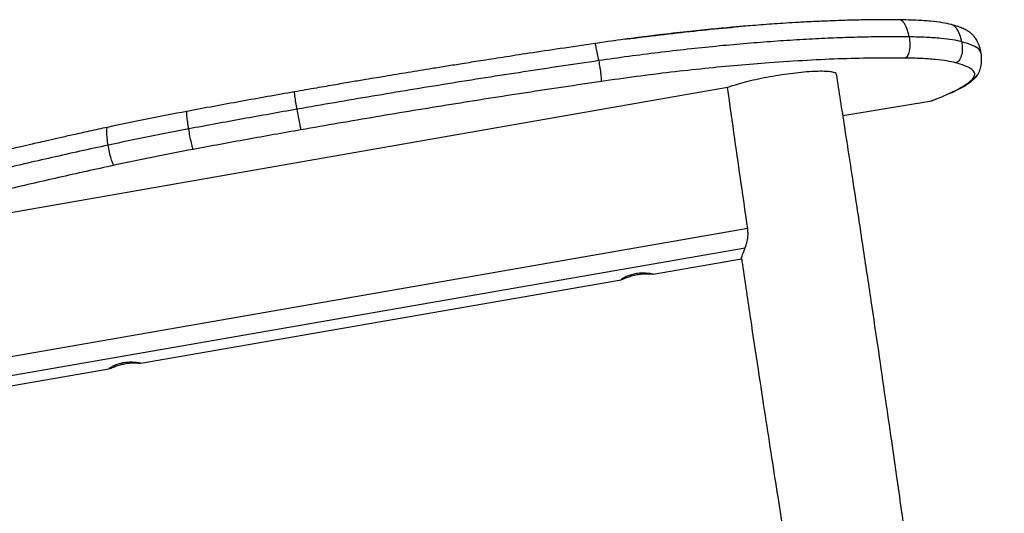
# Paper-space layout '_Left' of a CAD drawing. Header units: millimetres. Extents: x -308 to 307, y 0 to 733.
# Tile 4 of 4: x 5 to 307, y 247 to 398. Entities that reach past the tile are written whole.
import ezdxf

# ---------------------------------------------------------------- set-up
doc = ezdxf.new("R2010")
doc.units = ezdxf.units.MM

psp = doc.layouts.new('_Left')

# ---------------------------------------------------------------- linework, layer by layer
at = {"color": 7, "linetype": 'Continuous', "lineweight": 25}
for p, q in [((222.37, 377.6), (-47.94, 330.39)), ((89.4, 376.27), (89.38, 376.26)), ((289.89, 375.55), (290.84, 375.98)), ((290.22, 375.63), (291.24, 376.1)), ((290.84, 375.98), (293.15, 377.12)), ((291.28, 376.13), (290.84, 375.98)), ((291.28, 376.12), (293.63, 377.28)), ((291.28, 376.12), (293.63, 377.28)), ((293.63, 377.28), (293.15, 377.12)), ((257.78, 369.01), (285.11, 373.55)), ((284.98, 373.53), (285.51, 373.71)), ((286.46, 374.06), (286.08, 373.93)), ((56.35, 370.27), (56.31, 370.26)), ((228.55, 334.3), (-260.56, 249.22)), ((-258.83, 243.75), (227.77, 328.4)), ((199.48, 320.26), (226.64, 324.98)), ((42.16, 292.89), (189.71, 318.56)), ((-255.77, 241.06), (32.38, 291.19))]:
    psp.add_line(p, q, dxfattribs=at)
for points, knots in [([(192.28, 392.6), (192.32, 392.61), (195.91, 393.11), (202.97, 393.96), (213.33, 395.11), (220.32, 395.81), (223.74, 396.09), (223.9, 396.1)], [0, 0, 0, 0, 0.003269, 0.328993, 0.656549, 0.983854, 1, 1, 1, 1]), ([(229.26, 396.58), (229.26, 396.58), (227.44, 396.44), (223.44, 396.09), (216.96, 395.49), (209.51, 394.72), (202.2, 393.89), (197.32, 393.26), (195.29, 393)], [0, 0, 0, 0, 0.000137, 0.170935, 0.365329, 0.584051, 0.82778, 1, 1, 1, 1]), ([(275.17, 398.41), (273.22, 398.42), (269.47, 398.45), (263.58, 398.37), (257.95, 398.23), (252.64, 398.03), (247.77, 397.81), (243.39, 397.57), (239.5, 397.33), (235.96, 397.09), (232.6, 396.84), (228.68, 396.54), (225.8, 396.29), (224.05, 396.13)], [0, 0, 0, 0, 0.140163, 0.268536, 0.385585, 0.490757, 0.583833, 0.665138, 0.734866, 0.795934, 0.854727, 0.911519, 1, 1, 1, 1]), ([(275.18, 398.41), (273.45, 398.43), (271.63, 398.45), (269.62, 398.43), (269.51, 398.42)], [0, 0, 0, 0, 0.945476, 1, 1, 1, 1]), ([(291.09, 396.95), (290.22, 397.15), (288.47, 397.55), (284.8, 397.98), (280.45, 398.29), (276.93, 398.37), (275.17, 398.41)], [0, 0, 0, 0, 0.249999, 0.500125, 0.750166, 1, 1, 1, 1]), ([(278.11, 393.16), (277.96, 393.87), (277.66, 395.28), (276.98, 396.82), (276.3, 397.77), (275.79, 398.2), (275.41, 398.41), (275.21, 398.39), (275.17, 398.39)], [0, 0, 0, 0, 0.325416, 0.639374, 0.773549, 0.886982, 0.981392, 1, 1, 1, 1]), ([(294.27, 391.65), (294.11, 392.37), (293.8, 393.78), (293.02, 395.36), (292.21, 396.3), (291.65, 396.76), (291.25, 396.88), (291.08, 396.93)], [0, 0, 0, 0, 0.337445, 0.663071, 0.802252, 0.919931, 1, 1, 1, 1]), ([(300.23, 388.15), (300.08, 388.84), (299.8, 390.18), (299.07, 391.84), (298.29, 393.06), (297.53, 393.9), (296.77, 394.54), (295.85, 395.15), (294.65, 395.76), (293.09, 396.37), (291.79, 396.75), (291.1, 396.95)], [0, 0, 0, 0, 0.095649, 0.185836, 0.270204, 0.35436, 0.441526, 0.549648, 0.678807, 0.828892, 1, 1, 1, 1]), ([(278.11, 393.16), (276.11, 393.17), (272.13, 393.21), (265.58, 393.13), (258.65, 392.95), (251.3, 392.66), (243.59, 392.24), (235.59, 391.71), (227.33, 391.06), (218.81, 390.28), (210.06, 389.37), (201.1, 388.33), (192, 387.17), (185.87, 386.3), (182.8, 385.86)], [0, 0, 0, 0, 0.0835902, 0.166772, 0.2499124, 0.3333888, 0.4170291, 0.5000677, 0.5828252, 0.6656653, 0.7489551, 0.8327301, 0.9163376, 1, 1, 1, 1]), ([(197.7, 393.28), (196.83, 393.18), (195.58, 393.04), (194.29, 392.86), (193.9, 392.81)], [0, 0, 0, 0, 0.699148, 1, 1, 1, 1]), ([(278.11, 393.16), (278.2, 392.43), (278.38, 390.99), (278.24, 389.21), (277.92, 387.99), (277.6, 387.32), (277.22, 386.84), (276.92, 386.71), (276.78, 386.65)], [0, 0, 0, 0, 0.306019, 0.601397, 0.727673, 0.834459, 0.923373, 1, 1, 1, 1]), ([(294.27, 391.65), (293.39, 391.86), (291.64, 392.27), (287.91, 392.71), (283.49, 393.03), (279.9, 393.12), (278.11, 393.16)], [0, 0, 0, 0, 0.249875, 0.500084, 0.75028, 1, 1, 1, 1]), ([(181.63, 391.14), (178.06, 390.61), (171.34, 389.62), (161.89, 388.19), (153.73, 386.94), (146.87, 385.86), (141.14, 384.95), (136.19, 384.16), (130.66, 383.27), (124.32, 382.23), (118.65, 381.29), (114.31, 380.57), (110.96, 380), (106.77, 379.29), (101.73, 378.43), (95.83, 377.41), (91.62, 376.68), (89.37, 376.28)], [0, 0, 0, 0, 0.116423, 0.218828, 0.307219, 0.3816, 0.44197, 0.493357, 0.542191, 0.621761, 0.69905, 0.726573, 0.762691, 0.808088, 0.862767, 0.926735, 1, 1, 1, 1]), ([(192.12, 392.6), (191.26, 392.48), (187.78, 392.03), (184.27, 391.52), (181.63, 391.14)], [0, 0, 0, 0, 0.248192, 1, 1, 1, 1]), ([(182.8, 385.86), (182.68, 386.57), (182.44, 387.97), (182.12, 389.52), (181.89, 390.47), (181.75, 390.91), (181.67, 391.13), (181.64, 391.12), (181.63, 391.12)], [0, 0, 0, 0, 0.3237317, 0.6359508, 0.7693471, 0.8820954, 0.9759029, 1, 1, 1, 1]), ([(195.29, 393), (194.19, 392.87), (192.79, 392.7), (191.37, 392.5), (191.07, 392.46)], [0, 0, 0, 0, 0.788954, 1, 1, 1, 1]), ([(294.27, 391.65), (294.35, 390.92), (294.51, 389.48), (294.28, 387.71), (293.84, 386.51), (293.42, 385.85), (292.94, 385.39), (292.56, 385.27), (292.39, 385.21)], [0, 0, 0, 0, 0.3060982, 0.6014977, 0.727766, 0.834532, 0.9234142, 1, 1, 1, 1]), ([(300.14, 388.14), (300.03, 388.52), (299.8, 389.35), (297.87, 390.53), (295.47, 391.28), (294.27, 391.65)], [0, 0, 0, 0, 0.298762, 0.649572, 1, 1, 1, 1]), ([(298.49, 380.72), (298.85, 381.16), (299.57, 382.05), (300.2, 383.98), (300.45, 386.1), (300.3, 387.47), (300.23, 388.15)], [0, 0, 0, 0, 0.243702, 0.493224, 0.746652, 1, 1, 1, 1]), ([(182.8, 385.86), (175.09, 384.72), (159.66, 382.43), (136.46, 378.77), (113.26, 374.96), (97.83, 372.28), (90.12, 370.94)], [0, 0, 0, 0, 0.249955, 0.499919, 0.74997, 1, 1, 1, 1]), ([(182.8, 385.86), (182.91, 385.13), (183.14, 383.71), (183.37, 381.95), (183.5, 380.75), (183.55, 380.09), (183.56, 379.63), (183.53, 379.51), (183.52, 379.46)], [0, 0, 0, 0, 0.3058628, 0.6011994, 0.7274921, 0.834316, 0.9232919, 1, 1, 1, 1]), ([(276.78, 386.65), (273.83, 386.67), (267.93, 386.7), (257.8, 386.46), (246.9, 385.98), (236.03, 385.28), (225.47, 384.43), (215.37, 383.46), (204.98, 382.31), (194.34, 381), (187.14, 379.97), (183.52, 379.46)], [0, 0, 0, 0, 0.125139, 0.250131, 0.375543, 0.500313, 0.599591, 0.699229, 0.799305, 0.899254, 1, 1, 1, 1]), ([(292.39, 385.21), (291.54, 385.41), (289.85, 385.8), (286.25, 386.23), (281.98, 386.54), (278.51, 386.62), (276.78, 386.65)], [0, 0, 0, 0, 0.250098, 0.500215, 0.750243, 1, 1, 1, 1]), ([(297.54, 380.19), (297.82, 380.56), (298.4, 381.31), (298.18, 382.36), (297.14, 383.37), (295.3, 384.33), (293.36, 384.92), (292.39, 385.21)], [0, 0, 0, 0, 0.200147, 0.400296, 0.600214, 0.799389, 1, 1, 1, 1]), ([(255.72, 381.67), (255.72, 381.75), (255.74, 382), (255, 382.29), (253.58, 382.52), (251.51, 382.61), (248.91, 382.55), (245.86, 382.34), (242.5, 381.98), (238.94, 381.5), (235.33, 380.9), (231.81, 380.2), (228.51, 379.45), (225.59, 378.67), (223.5, 378.03), (222.63, 377.68), (222.37, 377.58)], [0, 0, 0, 0, 0.038684, 0.116413, 0.193811, 0.271244, 0.348394, 0.425949, 0.503075, 0.58057, 0.657921, 0.735167, 0.812698, 0.889786, 0.967322, 1, 1, 1, 1]), ([(307.33, 3.35), (306.63, 9.31), (305.19, 21.6), (303, 39.82), (300.84, 57.62), (298.8, 74.23), (296.89, 89.56), (295.12, 103.63), (293.49, 116.46), (291.99, 128.13), (290.62, 138.66), (289.4, 148.04), (288.32, 156.28), (287.34, 163.69), (285.75, 175.62), (284.14, 187.54), (282.51, 199.56), (281.53, 206.72), (280.54, 213.91), (279.53, 221.22), (278.45, 228.94), (277.26, 237.43), (275.92, 246.98), (274.4, 257.65), (272.7, 269.52), (270.8, 282.63), (268.7, 296.97), (266.41, 312.47), (263.91, 329.13), (261.2, 346.96), (258.48, 364.61), (256.65, 376.31), (255.8, 381.69)], [0, 0, 0, 0, 0.047118, 0.097221, 0.14418, 0.187997, 0.228671, 0.265561, 0.29942, 0.330248, 0.358046, 0.382814, 0.404551, 0.423386, 0.441515, 0.499069, 0.517902, 0.536827, 0.555844, 0.574953, 0.594785, 0.617075, 0.642328, 0.670544, 0.701723, 0.736593, 0.774549, 0.815591, 0.85972, 0.906935, 0.957238, 1, 1, 1, 1]), ([(299, 381.44), (299, 381.43), (298.9, 381.18), (298.73, 380.92), (298.5, 380.74), (298.48, 380.72)], [0, 0, 0, 0, 0.038936, 0.893476, 1, 1, 1, 1]), ([(183.52, 379.46), (175.85, 378.32), (160.5, 376.04), (137.45, 372.41), (114.38, 368.62), (99.03, 365.95), (91.33, 364.61)], [0, 0, 0, 0, 0.249972, 0.499915, 0.749181, 1, 1, 1, 1]), ([(293.15, 377.12), (294.02, 377.6), (295.76, 378.56), (296.94, 379.65), (297.54, 380.19)], [0, 0, 0, 0, 0.499991, 1, 1, 1, 1]), ([(293.63, 377.28), (294.19, 377.58), (295.25, 378.16), (296.57, 379.05), (297.62, 379.88), (298.21, 380.44), (298.49, 380.71)], [0, 0, 0, 0, 0.296778, 0.562381, 0.796799, 1, 1, 1, 1]), ([(298.49, 380.73), (298.35, 380.6), (298.08, 380.34), (297.72, 380.24), (297.54, 380.19)], [0, 0, 0, 0, 0.501939, 1, 1, 1, 1]), ([(89.38, 376.28), (83.85, 375.3), (72.79, 373.34), (61.8, 371.3), (56.3, 370.28)], [0, 0, 0, 0, 0.500004, 1, 1, 1, 1]), ([(90.12, 370.94), (90, 371.65), (89.77, 373.05), (89.54, 374.61), (89.42, 375.58), (89.37, 376.03), (89.36, 376.27), (89.38, 376.26), (89.38, 376.26)], [0, 0, 0, 0, 0.3237683, 0.636021, 0.7694311, 0.8821907, 0.9760071, 1, 1, 1, 1]), ([(228.55, 334.3), (227.22, 343.47), (225.13, 357.9), (223.1, 372.33), (222.37, 377.6)], [0, 0, 0, 0, 0.635369, 1, 1, 1, 1]), ([(286.08, 373.93), (286.71, 374.17), (287.74, 374.56), (289.28, 375.27), (289.89, 375.55)], [0, 0, 0, 0, 0.607962, 1, 1, 1, 1]), ([(285.11, 373.57), (285.03, 373.54), (284.86, 373.48), (285.68, 373.78), (286.08, 373.93)], [0, 0, 0, 0, 0.498051, 1, 1, 1, 1]), ([(285.54, 373.72), (285.56, 373.73), (285.61, 373.74), (286.17, 373.94), (286.47, 374.05)], [0, 0, 0, 0, 0.463499, 1, 1, 1, 1]), ([(56.3, 370.28), (52.19, 369.5), (43.96, 367.93), (35.94, 366.23), (31.93, 365.38)], [0, 0, 0, 0, 0.4999368, 1, 1, 1, 1]), ([(56.88, 364.9), (56.77, 365.61), (56.55, 367.01), (56.35, 368.58), (56.27, 369.56), (56.25, 370.02), (56.27, 370.26), (56.3, 370.26), (56.31, 370.26)], [0, 0, 0, 0, 0.323724, 0.635937, 0.769331, 0.882077, 0.975883, 1, 1, 1, 1]), ([(90.12, 370.94), (84.56, 369.95), (73.46, 367.98), (62.41, 365.93), (56.88, 364.9)], [0, 0, 0, 0, 0.500003, 1, 1, 1, 1]), ([(90.12, 370.94), (90.24, 370.21), (90.48, 368.79), (90.8, 367.04), (91.03, 365.86), (91.17, 365.22), (91.27, 364.77), (91.31, 364.66), (91.33, 364.61)], [0, 0, 0, 0, 0.30586, 0.601196, 0.727489, 0.834314, 0.923291, 1, 1, 1, 1]), ([(31.94, 365.38), (30.06, 364.98), (26.55, 364.22), (21.67, 363.14), (17.51, 362.21), (14.08, 361.43), (11.27, 360.79), (8.43, 360.14), (5.01, 359.35), (0.54, 358.31), (-4.86, 357.02), (-11.19, 355.5), (-15.66, 354.4), (-18.05, 353.81)], [0, 0, 0, 0, 0.1088856, 0.2040418, 0.2854797, 0.3532045, 0.4072175, 0.4524628, 0.5223063, 0.6119869, 0.7214979, 0.8508371, 1, 1, 1, 1]), ([(32.13, 359.91), (32.03, 360.63), (31.81, 362.03), (31.7, 363.62), (31.71, 364.62), (31.78, 365.1), (31.86, 365.35), (31.93, 365.36), (31.94, 365.36)], [0, 0, 0, 0, 0.32377, 0.636037, 0.769457, 0.882228, 0.976058, 1, 1, 1, 1]), ([(56.88, 364.9), (52.7, 364.1), (44.34, 362.51), (36.2, 360.78), (32.13, 359.91)], [0, 0, 0, 0, 0.500003, 1, 1, 1, 1]), ([(58.29, 358.61), (58.26, 358.66), (58.19, 358.77), (58.05, 359.2), (57.88, 359.84), (57.61, 361.01), (57.25, 362.75), (57.01, 364.18), (56.88, 364.9)], [0, 0, 0, 0, 0.076708, 0.165684, 0.272507, 0.3988, 0.694137, 1, 1, 1, 1]), ([(91.33, 364.61), (85.81, 363.63), (74.76, 361.67), (63.78, 359.63), (58.28, 358.61)], [0, 0, 0, 0, 0.499808, 1, 1, 1, 1]), ([(32.13, 359.91), (26.36, 358.65), (14.81, 356.11), (-2.04, 352.19), (-12.88, 349.52), (-18.3, 348.19)], [0, 0, 0, 0, 0.333348, 0.666736, 1, 1, 1, 1]), ([(33.98, 353.72), (33.92, 353.76), (33.8, 353.86), (33.57, 354.27), (33.32, 354.89), (32.95, 356.04), (32.52, 357.77), (32.26, 359.19), (32.13, 359.91)], [0, 0, 0, 0, 0.0767, 0.16567, 0.27249, 0.398781, 0.694122, 1, 1, 1, 1]), ([(58.28, 358.61), (54.18, 357.83), (45.97, 356.26), (37.97, 354.57), (33.97, 353.72)], [0, 0, 0, 0, 0.499949, 1, 1, 1, 1]), ([(33.97, 353.72), (28.25, 352.47), (16.84, 349.97), (0.16, 346.09), (-10.55, 343.46), (-15.94, 342.14)], [0, 0, 0, 0, 0.333867, 0.66547, 1, 1, 1, 1]), ([(227.77, 328.4), (227.99, 329.02), (228.39, 330.16), (228.72, 332.3), (228.6, 333.68), (228.55, 334.3)], [0, 0, 0, 0, 0.391488, 0.724067, 1, 1, 1, 1]), ([(226.73, 325.04), (226.69, 325.03), (226.53, 324.99), (226.75, 325.8), (227.3, 327.21), (227.7, 328.21), (227.77, 328.4)], [0, 0, 0, 0, 0.129405, 0.513549, 0.908889, 1, 1, 1, 1]), ([(226.62, 325.07), (226.71, 324.47), (227.62, 318.3), (229.31, 306.95), (231.64, 291.49), (233.81, 277.25), (235.82, 264.22), (237.68, 252.29), (239.32, 241.8), (240.76, 232.67), (242.01, 224.82), (243.14, 217.73), (244.2, 211.12), (245.23, 204.71), (246.26, 198.36), (247.28, 192.06), (248.34, 185.54), (249.45, 178.79), (250.59, 171.82), (251.73, 164.92), (252.88, 158.01), (254.09, 150.74), (255.44, 142.69), (256.98, 133.56), (258.72, 123.27), (260.69, 111.74), (262.88, 98.96), (265.32, 84.9), (267.98, 69.64), (270.88, 53.19), (274.02, 35.54), (277.07, 18.49), (279.1, 7.34), (279.98, 2.46)], [0, 0, 0, 0, 0.005619, 0.057218, 0.105274, 0.149022, 0.189352, 0.226265, 0.259761, 0.286779, 0.311074, 0.332645, 0.352665, 0.37251, 0.392182, 0.41168, 0.431004, 0.45283, 0.474429, 0.495804, 0.516952, 0.538708, 0.563451, 0.591776, 0.623682, 0.65917, 0.699073, 0.742707, 0.79007, 0.841162, 0.895985, 0.954539, 1, 1, 1, 1]), ([(199.48, 320.27), (199.49, 320.26), (199.6, 320.25), (199.28, 320.31), (198.54, 320.44), (197.28, 320.57), (195.71, 320.6), (194.02, 320.41), (192.46, 320.02), (191.14, 319.5), (190.17, 318.99), (189.66, 318.64), (189.7, 318.61), (189.71, 318.6)], [0, 0, 0, 0, 0.00795, 0.109764, 0.210091, 0.314498, 0.423133, 0.529362, 0.629762, 0.730244, 0.836247, 0.944971, 1, 1, 1, 1]), ([(189.71, 318.56), (189.84, 318.6), (190.1, 318.68), (191.08, 319.11), (192.4, 319.61), (194.01, 320.07), (195.66, 320.35), (197.16, 320.43), (198.45, 320.37), (198.95, 320.32), (199.2, 320.29)], [0, 0, 0, 0, 0.1237987, 0.2474159, 0.3754401, 0.5050741, 0.6282356, 0.7471848, 0.870493, 1, 1, 1, 1]), ([(42.16, 292.9), (42.17, 292.9), (42.27, 292.89), (41.96, 292.95), (41.21, 293.07), (39.96, 293.21), (38.39, 293.23), (36.7, 293.04), (35.14, 292.65), (33.82, 292.13), (32.85, 291.62), (32.34, 291.27), (32.37, 291.24), (32.39, 291.23)], [0, 0, 0, 0, 0.00795, 0.109764, 0.210091, 0.314498, 0.423133, 0.529362, 0.629762, 0.730244, 0.836247, 0.944971, 1, 1, 1, 1]), ([(32.38, 291.19), (32.52, 291.23), (32.78, 291.32), (33.75, 291.74), (35.08, 292.24), (36.68, 292.71), (38.34, 292.98), (39.84, 293.06), (41.13, 293.01), (41.62, 292.95), (41.88, 292.93)], [0, 0, 0, 0, 0.123799, 0.247416, 0.37544, 0.505074, 0.628236, 0.747185, 0.870493, 1, 1, 1, 1])]:
    psp.add_open_spline(points, degree=3, knots=knots, dxfattribs=at)

doc.saveas('drawing.dxf')
